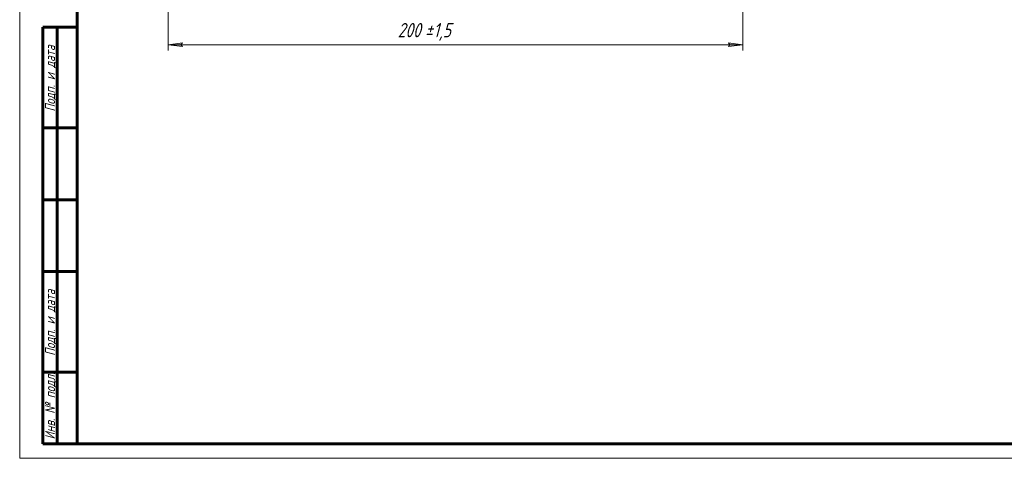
# Model space of a CAD drawing. Header units: millimetres. Extents: x 0 to 594, y 0 to 420.
# Tile 1 of 8: x 0 to 343, y 0 to 153. Entities that reach past the tile are written whole.
import ezdxf

# ---------------------------------------------------------------- set-up
doc = ezdxf.new("R2010")
doc.units = ezdxf.units.MM
doc.linetypes.add('K5LT_BASIC', pattern=[0])
doc.linetypes.add('K5LT_THIN', pattern=[0])
doc.layers.add('Системный слой', color=7, linetype='Continuous')
doc.layers.add('Системный слой (1)', color=7, linetype='Continuous', true_color=0x6c6c6c)
doc.styles.add('KDIMTEXTSTYLE', font='GOST_AU.SHX', dxfattribs={"width": 0.96, "oblique": 15, "height": 5})
doc.styles.add('KTEXTSTYLE', font='GOST_AU.SHX', dxfattribs={"width": 0.96, "height": 5})
doc.dimstyles.new('KDIMSTYLE (1.00)', dxfattribs={"dimtxt": 5, "dimasz": 1, "dimexe": 2, "dimexo": 0, "dimgap": 1, "dimtad": 1, "dimtxsty": 'KDIMTEXTSTYLE', "dimsah": 1, "dimcen": 0, "dimdle": 1, "dimadec": 0, "dimazin": 0, "dimtfac": 0.667, "dimtmove": 0, "dimatfit": 3, "dimfxl": 1, "dimtvp": 1, "dimtolj": 1, "dimtzin": 0, "dimarcsym": 0})

# ---------------------------------------------------------------- blocks, each defined once
blk = doc.blocks.new('D0')
at = {"layer": 'Системный слой (1)'}
for points in [[(51.62, 143.91), (56.62, 144.57), (56.12, 143.91), (56.62, 143.25)], [(251.62, 143.91), (246.62, 144.57), (247.12, 143.91), (246.62, 143.25)]]:
    blk.add_hatch(color=7, dxfattribs=at).paths.add_polyline_path(points)
at = {"layer": 'Системный слой (1)', "color": 7, "linetype": 'K5LT_THIN', "lineweight": 18}
for p, q in [((51.62, 253.41), (51.62, 141.91)), ((251.62, 253.41), (251.62, 141.91)), ((51.62, 143.91), (56.62, 144.57)), ((56.62, 143.25), (51.62, 143.91)), ((56.62, 144.57), (56.12, 143.91)), ((56.12, 143.91), (56.62, 143.25)), ((247.12, 143.91), (246.62, 144.57)), ((246.62, 144.57), (251.62, 143.91)), ((251.62, 143.91), (246.62, 143.25)), ((246.62, 143.25), (247.12, 143.91))]:
    blk.add_line(p, q, dxfattribs=at)
blk.add_wipeout([(131.52, 144.91), (131.52, 152.29), (150.92, 152.29), (150.92, 144.91)]).dxf.layer = 'Системный слой (1)'
blk.add_line((51.62, 143.91), (251.62, 143.91), dxfattribs=at)
at = {"layer": 'Системный слой (1)', "color": 7, "char_height": 5, "attachment_point": 1, "style": 'KTEXTSTYLE'}
for s, insert in [('\\H5.0;\\W1.000;\\Q15;\\Q15;\\W0.965;200', (131.52, 151.5)), ('\\H5.0;\\W1.000;\\Q15;\\Q15;\\W0.965;±', (141.04, 151.5)), ('\\H5.0;\\W1.000;\\Q15;\\Q15;\\W0.965;1,5', (143.95, 151.5))]:
    blk.add_mtext(s, dxfattribs=dict(at, insert=insert))
blk = doc.blocks.new('KDIMARROW_01')
at = {"layer": 'Системный слой'}
blk.add_hatch(color=0, dxfattribs=at).paths.add_polyline_path([(-5, -0.66), (0, 0), (-5, 0.66), (-4.5, 0)])
at = {"layer": 'Системный слой', "color": 0, "linetype": 'K5LT_THIN', "lineweight": 18}
for p, q in [((-4.5, 0), (-5, 0.66)), ((-5, 0.66), (0, 0)), ((0, 0), (-5, -0.66)), ((-5, -0.66), (-4.5, 0))]:
    blk.add_line(p, q, dxfattribs=at)
at = {"layer": 'Системный слой (1)', "color": 0, "linetype": 'K5LT_THIN', "lineweight": 18}
blk.add_line((450.25, 253.41), (449.25, 253.41), dxfattribs=at)
blk = doc.blocks.new('U44')
at = {"color": 7, "linetype": 'K5LT_THIN', "lineweight": 18}
for p, q in [((0, 0), (0, 420)), ((594, 0), (0, 0))]:
    blk.add_line(p, q, dxfattribs=at)
at = {"color": 150, "linetype": 'K5LT_BASIC', "lineweight": 60, "true_color": 0x0080ff}
for p, q in [((20, 5), (20, 415)), ((8, 5), (8, 150)), ((20, 150), (8, 150)), ((13, 5), (13, 150)), ((20, 115), (8, 115)), ((20, 90), (8, 90)), ((20, 65), (8, 65)), ((20, 30), (8, 30)), ((20, 5), (8, 5)), ((589, 5), (20, 5))]:
    blk.add_line(p, q, dxfattribs=at)
at = {"color": 7, "char_height": 3.5, "attachment_point": 1, "rotation": 90, "style": 'KTEXTSTYLE'}
for s, insert in [('\\H5.0;\\W1.000;\\Q15;\\Q15;\\W0.965;\\H3.50;Подп. и дата', (8.82, 120.66)), ('\\H5.0;\\W1.000;\\Q15;\\Q15;\\W0.965;\\H3.50;Подп. и дата', (8.82, 35.66)), ('\\H5.0;\\W1.000;\\Q15;\\Q15;\\W0.965;\\H3.50;Инв. № подл.', (8.82, 6.57))]:
    blk.add_mtext(s, dxfattribs=dict(at, insert=insert))

msp = doc.modelspace()

# ---------------------------------------------------------------- dimensions: what is measured, and where the dimension line sits
at = {"layer": 'Системный слой (1)', "color": 7}
dim = msp.add_linear_dim(base=(51.619, 143.911), p1=(251.619, 253.408), p2=(51.619, 253.408), dimstyle='KDIMSTYLE (1.00)', override={"dimexo": 0, "dimpost": '\\H5.0;\\W0.965;\\Q15;<>', "dimblk1": 'KDIMARROW_01', "dimblk2": 'KDIMARROW_01', "dimse1": 0, "dimse2": 0, "dimclrt": 7, "dimtol": 1, "dimtp": 1.5, "dimtm": 1.5, "dimtdec": 5, "dimtolj": 1}, dxfattribs=at)
dim.commit()
dim.dimension.update_dxf_attribs({"geometry": 'D0', "text_midpoint": (141.619, 143.911), "dimtype": 160})

# ---------------------------------------------------------------- next in the draw order: block references
msp.add_blockref('U44', (0, 0))

doc.saveas('drawing.dxf')
